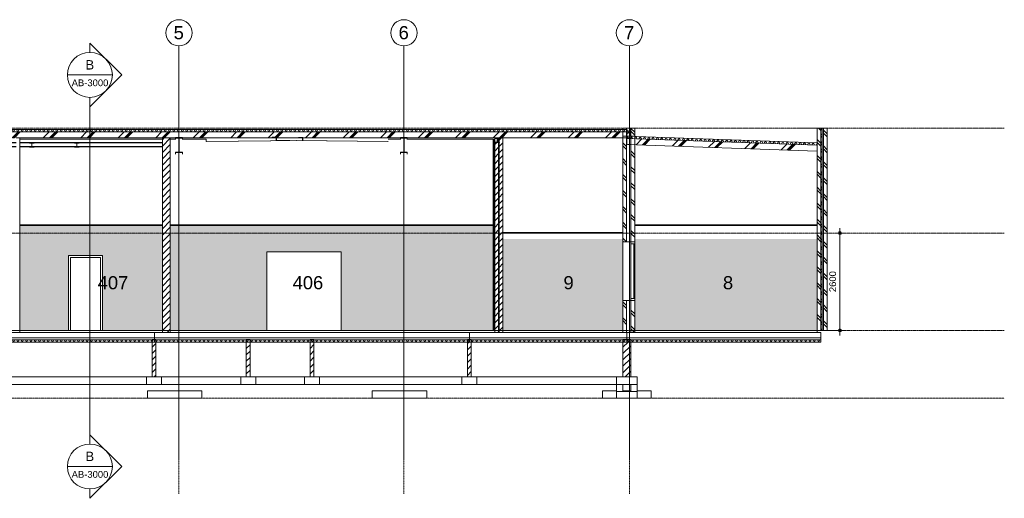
# Model space of a CAD drawing. Header units: millimetres. Extents: x 37681 to 219932, y -4585 to 8657.
# Tile 44 of 53: x 145890 to 172154, y -4478 to 8291. Entities that reach past the tile are written whole.
import ezdxf

# ---------------------------------------------------------------- set-up
doc = ezdxf.new("R2010")
doc.units = ezdxf.units.MM
for name, pattern in [('ARC Grid Line', [22.225, 12.7, -3.175, 3.175, -3.175]), ('ARC Level Line', [32, 6, -5, 16, -5]), ('ARC Section Line', [17, 10, -3, 0, -1, 0, -3])]:
    doc.linetypes.add(name, pattern=pattern)
for name, color, linetype, lineweight in [('A--A23__Vloeren', 8, 'Continuous', 15), ('A--A2__Ruwbouw', 8, 'Continuous', 15), ('A--AR9__AlgVoorz', 1, 'Continuous', 9), ('A--L$01A__Algemeen', 7, 'Continuous', 9), ('A--L$07A__Stramien', 1, 'Continuous', 13), ('A--L21__Buitenwanden', 3, 'Continuous', 9), ('A--L22__Binnenwanden', 2, 'Continuous', 9), ('A--L23__Vloeren', 3, 'Continuous', 9), ('A--L28__Hoofddraagconstructies', 3, 'Continuous', 9), ('A--L3__Afbouw', 2, 'Continuous', 9), ('A--L45__Plafondafwerkingen', 1, 'Continuous', 9), ('A--L82__LosseGebruikersInvent', 1, 'Continuous', 9), ('A--LR9__AlgVoorz', 7, 'Continuous', 9), ('A--M$01A__Algemeen', 1, 'Continuous', 13), ('A--M$01A__Algemeen-100', 1, 'Continuous', 13), ('A--T$07A__Stramien', 1, 'Continuous', 13), ('A--TR9__AlgVoorz', 1, 'Continuous', 13)]:
    doc.layers.add(name, color=color, linetype=linetype, lineweight=lineweight)
doc.styles.add('Arial', font='arial.ttf', dxfattribs={"height": 180})
doc.styles.add('Arial_1', font='arial.ttf', dxfattribs={"height": 350})
doc.styles.add('Arial_2', font='arial.ttf', dxfattribs={"height": 250})
doc.dimstyles.new('00_ARC_dimension_1_8mm', dxfattribs={"dimscale": 304.8, "dimtxt": 183.646692, "dimasz": 1.049869, "dimexe": 0.426509, "dimexo": 0.0625, "dimgap": 0.164042, "dimtad": 1, "dimdec": 0, "dimzin": 0, "dimdsep": 46, "dimtxsty": 'Arial', "dimblk1": 'DOTSMALL', "dimblk2": 'DOTSMALL', "dimsah": 1, "dimcen": 0.09, "dimdle": 0.426509, "dimadec": 3, "dimazin": 0, "dimtfac": 1, "dimtdec": 4, "dimtix": 1, "dimtmove": 0, "dimatfit": 3, "dimfxl": 0.426509, "dimfxlon": 1, "dimtvp": 1, "dimtolj": 1, "dimtzin": 0, "dimarcsym": 2})
pattern_1 = [(60, (153173.95, 2795), (-86.60254, 50), []), (120, (153173.95, 2795), (-86.60254, -50), [])]
pattern_2 = [(45, (153173.95, 2795), (-84.8528, 84.8528), [])]
pattern_3 = [(135, (162295.36, 2566), (-212.132, -212.132), []), (135, (160095.36, 2566), (-212.132, -212.132), [])]
pattern_4 = [(45, (153173.95, 2795), (-84.8528, 84.8528), [])]
pattern_5 = [(45, (153173.95, 2795), (-500, 500), []), (45, (153343.95, 2795), (-500, 500), []), (45, (153353.95, 2795), (-500, 500), []), (45, (153363.95, 2795), (-500, 500), []), (45, (153373.95, 2795), (-500, 500), []), (45, (153383.95, 2795), (-500, 500), []), (45, (153393.95, 2795), (-500, 500), []), (45, (153403.95, 2795), (-500, 500), [])]
pattern_6 = [(135, (167428.8, 2700), (-212.132, -212.132), []), (135, (165228.8, 2700), (-212.132, -212.132), [])]
pattern_7 = [(60, (153173.95, 2795), (-86.60254, 50), []), (120, (153173.95, 2795), (-86.60254, -50), [])]
pattern_8 = [(45, (43451.84, 2795), (-251.447, 251.447), []), (45, (43451.84, 3176), (-251.447, 251.447), [])]
pattern_9 = [(135, (162295.36, 5291), (-212.13, -212.13), []), (135, (160095.36, 5291), (-212.13, -212.13), [])]

# ---------------------------------------------------------------- blocks, each defined once
blk = doc.blocks.new('32_DO_WB_vo deur enkel2 - vo 2-2262684-C')
at = {"layer": 'A--L3__Afbouw'}
for p, q in [((35074, 2000), (35074, 0)), ((35974, 2000), (35074, 2000)), ((35924, 1950), (35124, 1950)), ((35124, 1950), (35124, 0)), ((35124, 0), (35124, 1950)), ((35124, 1950), (35924, 1950)), ((35924, 0), (35924, 1950)), ((35924, 0), (35924, 1950)), ((35974, 0), (35974, 2000))]:
    blk.add_line(p, q, dxfattribs=at)
blk = doc.blocks.new('32_WI_WB_fixed glass - Ontwerpraam-2132977-C')
at = {"layer": 'A--L3__Afbouw'}
for p, q in [((52473, 2365), (52473, 2315)), ((52573, 2365), (52473, 2365)), ((52573, 2315), (52573, 2365)), ((52473, 2315), (52573, 2315)), ((52473, 2315), (52473, 850)), ((52573, 2315), (52552, 2315)), ((52552, 2315), (52552, 850)), ((52573, 850), (52573, 2315)), ((52473, 850), (52473, 800)), ((52573, 850), (52473, 850)), ((52473, 800), (52573, 800)), ((52552, 850), (52573, 850)), ((52573, 800), (52573, 850))]:
    blk.add_line(p, q, dxfattribs=at)
blk = doc.blocks.new('28-11_ARC_staal_balk_IPE - IPE180-1747079-C')
at = {"layer": 'A--L28__Hoofddraagconstructies'}
for p, q in [((52478, 5137), (52387, 5137)), ((52387, 5137), (52387, 5129)), ((52387, 5129), (52430, 5129)), ((52430, 5129), (52430, 4965)), ((52435, 4965), (52435, 5129)), ((52435, 5129), (52478, 5129)), ((52478, 5129), (52478, 5137)), ((52430, 4965), (52387, 4965)), ((52387, 4965), (52387, 4957)), ((52387, 4957), (52478, 4957)), ((52478, 4965), (52435, 4965)), ((52478, 4957), (52478, 4965))]:
    blk.add_line(p, q, dxfattribs=at)
blk = doc.blocks.new('28-11_ARC_staal_balk_IPE - IPE400-2063343-C')
at = {"layer": 'A--L28__Hoofddraagconstructies'}
h = blk.add_hatch(dxfattribs=at)
h.set_pattern_fill('FP_30', color=256, style=0, pattern_type=2)
h.set_pattern_definition(pattern_8)
h.paths.add_polyline_path([(46408, 4745), (46507, 4745), (46507, 4759), (46422, 4759), (46422, 5132), (46507, 5132), (46507, 5139), (46327, 5139), (46327, 5132), (46413, 5132), (46413, 4759), (46327, 4759), (46327, 4745)])
for p, q in [((46507, 5145), (46327, 5145)), ((46327, 5145), (46327, 5132)), ((46327, 5132), (46413, 5132)), ((46327, 5091), (46327, 5132)), ((46413, 5132), (46413, 4759)), ((46422, 4759), (46422, 5132)), ((46422, 5132), (46507, 5132)), ((46507, 5132), (46507, 5145)), ((46507, 5091), (46507, 5132)), ((46413, 4759), (46327, 4759)), ((46327, 4759), (46327, 4745)), ((46327, 4745), (46507, 4745)), ((46327, 4705), (46327, 4745)), ((46507, 4759), (46422, 4759)), ((46507, 4745), (46507, 4759)), ((46507, 4705), (46507, 4745))]:
    blk.add_line(p, q, dxfattribs=at)
blk = doc.blocks.new('28-11_ARC_staal_balk_IPE - IPE400-2063536-C')
at = {"layer": 'A--L28__Hoofddraagconstructies'}
h = blk.add_hatch(dxfattribs=at)
h.set_pattern_fill('FP_30', color=256, style=0, pattern_type=2)
h.set_pattern_definition(pattern_8)
h.paths.add_polyline_path([(40422, 4745), (40507, 4745), (40507, 4759), (40422, 4759), (40422, 5132), (40507, 5132), (40507, 5139), (40327, 5139), (40327, 5132), (40413, 5132), (40413, 4759), (40327, 4759), (40327, 4745), (40413, 4745)])
for p, q in [((40507, 5145), (40327, 5145)), ((40327, 5145), (40327, 5132)), ((40327, 5132), (40413, 5132)), ((40327, 5091), (40327, 5132)), ((40413, 5132), (40413, 4759)), ((40422, 4759), (40422, 5132)), ((40422, 5132), (40507, 5132)), ((40507, 5132), (40507, 5145)), ((40507, 5091), (40507, 5132)), ((40413, 4759), (40327, 4759)), ((40327, 4759), (40327, 4745)), ((40327, 4745), (40507, 4745)), ((40327, 4705), (40327, 4745)), ((40507, 4759), (40422, 4759)), ((40507, 4745), (40507, 4759)), ((40507, 4705), (40507, 4745))]:
    blk.add_line(p, q, dxfattribs=at)
blk = doc.blocks.new('28_SFO_staal_balk_HEA - HEA 120-2076416-C')
at = {"layer": 'A--L28__Hoofddraagconstructies'}
for p, q in [((48848, 5128), (48848, 5120)), ((48968, 5128), (48848, 5128)), ((48848, 5120), (48905, 5120)), ((48905, 5022), (48848, 5022)), ((48848, 5022), (48848, 5014)), ((48848, 5014), (48968, 5014)), ((48905, 5120), (48905, 5022)), ((48910, 5022), (48910, 5120)), ((48910, 5120), (48968, 5120)), ((48968, 5022), (48910, 5022)), ((48968, 5120), (48968, 5128)), ((48968, 5014), (48968, 5022))]:
    blk.add_line(p, q, dxfattribs=at)
blk = doc.blocks.new('28-11_ARC_staal_balk_L - L80x8-2076417-C')
at = {"layer": 'A--L28__Hoofddraagconstructies'}
h = blk.add_hatch(dxfattribs=at)
h.set_pattern_fill('FP_30', color=256, style=0, pattern_type=2)
h.set_pattern_definition(pattern_8)
h.paths.add_polyline_path([(43021, 5075), (43021, 5139), (43009, 5139), (43009, 5075)])
for p, q in [((43021, 5155), (42901, 5156)), ((42901, 5156), (42901, 5148)), ((42901, 5148), (43009, 5147)), ((43009, 5147), (43009, 5075)), ((43009, 5075), (43021, 5075)), ((43009, 5075), (43370, 5072)), ((43021, 5075), (43021, 5155)), ((43021, 5075), (43375, 5072)), ((43546, 5070), (45983, 5045)), ((43549, 5070), (45995, 5045))]:
    blk.add_line(p, q, dxfattribs=at)
blk = doc.blocks.new('28-11_ARC_staal_balk_L - L80x8-2076418-C')
at = {"layer": 'A--L28__Hoofddraagconstructies'}
h = blk.add_hatch(dxfattribs=at)
h.set_pattern_fill('FP_30', color=256, style=0, pattern_type=2)
h.set_pattern_definition(pattern_8)
h.paths.add_polyline_path([(43712, 5072), (43723, 5072), (43723, 5139), (43712, 5139), (43712, 5072)])
for p, q in [((41145, 5039), (41145, 5104)), ((43712, 5072), (41145, 5039)), ((41151, 5039), (41145, 5039)), ((43723, 5072), (41151, 5039)), ((43723, 5152), (43607, 5151)), ((43607, 5151), (43607, 5143)), ((43607, 5143), (43712, 5144)), ((43712, 5144), (43712, 5072)), ((43712, 5072), (43723, 5072)), ((43723, 5072), (43723, 5152))]:
    blk.add_line(p, q, dxfattribs=at)
blk = doc.blocks.new('28-11_ARC_staal_balk_L - L80x8-2076419-C')
at = {"layer": 'A--L28__Hoofddraagconstructies'}
for p, q in [((48826, 5088), (48798, 5088)), ((48826, 5017), (48798, 5017))]:
    blk.add_line(p, q, dxfattribs=at)
blk = doc.blocks.new('28_SFO_staal_balk_HEA - HEA 120-2055880-C')
at = {"layer": 'A--L28__Hoofddraagconstructies'}
for p, q in [((48826, 4840), (48798, 4841)), ((48826, 4832), (48798, 4833))]:
    blk.add_line(p, q, dxfattribs=at)
blk = doc.blocks.new('28_SFO_staal_balk_HEA - HEA 120-2055211-C')
at = {"layer": 'A--L28__Hoofddraagconstructies'}
for p, q in [((36553, 5006), (36433, 5006)), ((36433, 5006), (36433, 4998)), ((36433, 4998), (36490, 4998)), ((36490, 4998), (36490, 4900)), ((36495, 4900), (36495, 4998)), ((36495, 4998), (36553, 4998)), ((36553, 4998), (36553, 5006)), ((36490, 4900), (36433, 4900)), ((36433, 4900), (36433, 4892)), ((36433, 4892), (36553, 4892)), ((36553, 4900), (36495, 4900)), ((36553, 4892), (36553, 4900))]:
    blk.add_line(p, q, dxfattribs=at)
blk = doc.blocks.new('28_SFO_staal_balk_HEA - HEA 120-2055326-C')
at = {"layer": 'A--L28__Hoofddraagconstructies'}
for p, q in [((37753, 5005), (37633, 5005)), ((37633, 5005), (37633, 4997)), ((37633, 4997), (37690, 4997)), ((37690, 4997), (37690, 4899)), ((37695, 4899), (37695, 4997)), ((37695, 4997), (37753, 4997)), ((37753, 4997), (37753, 5005)), ((37690, 4899), (37633, 4899)), ((37633, 4899), (37633, 4891)), ((37633, 4891), (37753, 4891)), ((37753, 4899), (37695, 4899)), ((37753, 4891), (37753, 4899))]:
    blk.add_line(p, q, dxfattribs=at)
blk = doc.blocks.new('28_SFO_staal_balk_HEA - HEA 120-2051418-C')
at = {"layer": 'A--L28__Hoofddraagconstructies'}
for p, q in [((22400, 5013), (28413, 5013)), ((22400, 5005), (28413, 5005)), ((28422, 5013), (30227, 5013)), ((28422, 5005), (30227, 5005)), ((30347, 5013), (30374, 5013)), ((30347, 5005), (30374, 5005)), ((30474, 5013), (32474, 5013)), ((30474, 5005), (32474, 5005)), ((32574, 5013), (34413, 5013)), ((32574, 5005), (34413, 5005)), ((34422, 5013), (36074, 5013)), ((34422, 5005), (36074, 5005)), ((36174, 5013), (39974, 5013)), ((36174, 5005), (36433, 5005)), ((36553, 5005), (37633, 5005)), ((37753, 5005), (39974, 5005)), ((48798, 5013), (48826, 5013)), ((48798, 5005), (48826, 5005)), ((22398, 4899), (22398, 4907)), ((22398, 4907), (28413, 4907)), ((22398, 4899), (28413, 4899)), ((28422, 4907), (30227, 4907)), ((28422, 4899), (30227, 4899)), ((30347, 4907), (30374, 4907)), ((30347, 4899), (30374, 4899)), ((30474, 4907), (32474, 4907)), ((30474, 4899), (32474, 4899)), ((32574, 4907), (34413, 4907)), ((32574, 4899), (34413, 4899)), ((34422, 4907), (36074, 4907)), ((34422, 4899), (36074, 4899)), ((36174, 4907), (36490, 4907)), ((36174, 4899), (36433, 4899)), ((36495, 4907), (37690, 4907)), ((36553, 4899), (37633, 4899)), ((37695, 4907), (39974, 4907)), ((37753, 4899), (39974, 4899)), ((48798, 4907), (48826, 4907)), ((48798, 4899), (48826, 4899))]:
    blk.add_line(p, q, dxfattribs=at)
blk = doc.blocks.new('73_FU_Keukentop - Type 1-2249971-C')
at = {"layer": 'A--L82__LosseGebruikersInvent'}
blk.add_line((48798, 900), (48826, 900), dxfattribs=at)
blk = doc.blocks.new('Grid - 3_5mm-18301-C')
at = {"layer": 'A--T$07A__Stramien'}
blk.add_circle((22402, 7941), 350, dxfattribs=at)
blk = doc.blocks.new('Section - Default-5518-C')
at = {"layer": 'A--L$01A__Algemeen', "lineweight": 13}
for p, q in [((38889, 6817), (38040, 7665)), ((38040, 7417), (38040, 7665)), ((38889, 6817), (38040, 5968)), ((38040, 6217), (38040, 5968))]:
    blk.add_line(p, q, dxfattribs=at)
for start, end in [(90, 270), (270, 90)]:
    blk.add_arc((38040, 6817), 600, start, end, dxfattribs=at)
blk = doc.blocks.new('DIMBLOCK11-C')
at = {"layer": 'A--M$01A__Algemeen-100'}
h = blk.add_hatch(color=256, dxfattribs=at)
edge = h.paths.add_edge_path()
edge.add_arc((167768, 2600), 40, 0, 360)
h = blk.add_hatch(color=256, dxfattribs=at)
edge = h.paths.add_edge_path()
edge.add_arc((167768, 0), 40, 0, 360)
for p, q in [((167768, 2730), (167768, -130)), ((167768, 2600), (167638, 2600)), ((167768, 2600), (167898, 2600)), ((167768, 0), (167638, 0)), ((167768, 0), (167898, 0))]:
    blk.add_line(p, q, dxfattribs=at)
for centre in [(167768, 2600), (167768, 0)]:
    blk.add_circle(centre, 40, dxfattribs=at)
at = {"layer": 'A--M$01A__Algemeen-100', "color": 0, "insert": (167485, 1023), "char_height": 180, "width": 664.52, "attachment_point": 1, "rotation": 90, "line_spacing_factor": 0.941778, "style": 'Arial'}
blk.add_mtext('2600', dxfattribs=at)
blk = doc.blocks.new('_DotSmall')
at = {"color": 0, "linetype": 'ByBlock', "const_width": 0.5}
blk.add_lwpolyline([(-0.0625, 0, 1), (0.0625, 0, 1)], format="xyb", close=True, dxfattribs=at)

msp = doc.modelspace()

# ---------------------------------------------------------------- hatches: boundary and pattern name
at = {"layer": 'A--A23__Vloeren', "lineweight": 9}
h = msp.add_hatch(dxfattribs=at)
h.set_pattern_fill('FP_22', color=256, angle=150, style=0, pattern_type=2)
h.set_pattern_definition(pattern_1)
h.paths.add_polyline_path([(131956.4, 5297.1), (162085.4, 5297.1), (162085.4, 5357.1), (131956.4, 5357.1), (131956.4, 5344.1)])
h = msp.add_hatch(dxfattribs=at)
h.set_pattern_fill('FP_27', color=256, style=0, pattern_type=2)
h.set_pattern_definition(pattern_5)
h.paths.add_polyline_path([(131956.4, 5139.1), (162085.4, 5139.1), (162085.4, 5297.1), (131956.4, 5297.1)])
h = msp.add_hatch(dxfattribs=at)
h.set_pattern_fill('FP_28', color=256, angle=150, style=0, pattern_type=2)
h.set_pattern_definition([(58, (153173.95, 2795), (-84.8048, 52.9919), []), (118, (153173.95, 2795), (-88.29476, -46.94716), [])])
h.paths.add_polyline_path([(167158.5, 4944.8), (167158.2, 5004.9), (162085.4, 5182), (162085.4, 5122), (167158.2, 4944.8)])
h = msp.add_hatch(dxfattribs=at)
h.set_pattern_fill('FP_27', color=256, style=0, pattern_type=2)
h.set_pattern_definition(pattern_5)
h.paths.add_polyline_path([(167158.5, 4786.7), (167158.2, 4944.8), (162085.4, 5122), (162085.4, 4963.9), (167158.2, 4786.7)])
h = msp.add_hatch(dxfattribs=at)
h.set_pattern_fill('FP_22', color=256, angle=150, style=0, pattern_type=2)
h.set_pattern_definition(pattern_1)
h.paths.add_polyline_path([(147243, -310), (149485.4, -310), (149485.4, -250), (145285.4, -250), (145285.4, -310), (145903.6, -310)])
h = msp.add_hatch(dxfattribs=at)
h.set_pattern_fill('FP_22', color=256, angle=150, style=0, pattern_type=2)
h.set_pattern_definition(pattern_1)
h.paths.add_polyline_path([(153635.4, -310), (153685.4, -310), (153685.4, -250), (149485.4, -250), (149485.4, -310), (152147.4, -310)])
h = msp.add_hatch(dxfattribs=at)
h.set_pattern_fill('FP_22', color=256, angle=150, style=0, pattern_type=2)
h.set_pattern_definition(pattern_1)
h.paths.add_polyline_path([(157885.4, -310), (157885.4, -250), (153685.4, -250), (153685.4, -310), (157835.4, -310)])
h = msp.add_hatch(dxfattribs=at)
h.set_pattern_fill('FP_22', color=256, angle=150, style=0, pattern_type=2)
h.set_pattern_definition(pattern_1)
h.paths.add_polyline_path([(162085.4, -310), (162085.4, -250), (157885.4, -250), (157885.4, -310), (161980.4, -310)])
h = msp.add_hatch(dxfattribs=at)
h.set_pattern_fill('FP_22', color=256, angle=150, style=0, pattern_type=2)
h.set_pattern_definition(pattern_1)
h.paths.add_polyline_path([(162085.4, -310), (167260.7, -310), (167260.7, -250), (162085.4, -250)])
at = {"layer": 'A--A2__Ruwbouw', "lineweight": 9}
h = msp.add_hatch(dxfattribs=at)
h.set_pattern_fill('FP_31', color=256, angle=135, style=0, pattern_type=2)
h.set_pattern_definition(pattern_9)
h.paths.add_polyline_path([(162075.4, 5357.1), (162075.4, 5400), (161975.4, 5400), (161976.4, 5357.1)])
h = msp.add_hatch(dxfattribs=at)
h.set_pattern_fill('FP_22', color=256, angle=150, style=0, pattern_type=2)
h.set_pattern_definition(pattern_7)
h.paths.add_polyline_path([(162165.4, 5182), (162165.4, 5400), (162075.4, 5400), (162075.4, 5357.1), (162085.4, 5357.1), (162085.4, 5182)])
h = msp.add_hatch(dxfattribs=at)
h.set_pattern_fill('FP_31', color=256, angle=135, style=0, pattern_type=2)
h.set_pattern_definition(pattern_9)
h.paths.add_polyline_path([(162295.4, 5182), (162295.4, 5400), (162195.4, 5400), (162195.4, 5182)])
h = msp.add_hatch(dxfattribs=at)
h.set_pattern_fill('FP_29', color=256, angle=135, style=0, pattern_type=2)
h.set_pattern_definition(pattern_6)
h.paths.add_polyline_path([(167158.2, 0), (167258.4, 0), (167258.4, 5400), (167158.2, 5400), (167158.2, 2438.4)])
h = msp.add_hatch(dxfattribs=at)
h.set_pattern_fill('FP_22', color=256, angle=150, style=0, pattern_type=2)
h.set_pattern_definition(pattern_7)
h.paths.add_polyline_path([(167298.5, 0), (167298.5, 5400), (167258.4, 5400), (167258.4, 0)])
h = msp.add_hatch(dxfattribs=at)
h.set_pattern_fill('FP_29', color=256, angle=135, style=0, pattern_type=2)
h.set_pattern_definition(pattern_6)
h.paths.add_polyline_path([(167428.8, 0), (167428.8, 5400), (167328.6, 5400), (167328.6, 0), (167334.1, 0)])
h = msp.add_hatch(dxfattribs=at)
h.set_pattern_fill('FP_23', color=256, angle=135, style=0, pattern_type=2)
h.set_pattern_definition(pattern_2)
h.paths.add_polyline_path([(149906.4, -50), (149906.4, 5139.1), (149696.4, 5139.1), (149696.4, -50)])
h = msp.add_hatch(dxfattribs=at)
h.set_pattern_fill('FP_23', color=256, angle=135, style=0, pattern_type=2)
h.set_pattern_definition(pattern_2)
h.paths.add_polyline_path([(158560.4, -50), (158660.4, -50), (158660.4, 5139.1), (158560.4, 5139.1), (158560.4, 0)])
h = msp.add_hatch(dxfattribs=at)
h.set_pattern_fill('FP_23', color=256, angle=135, style=0, pattern_type=2)
h.set_pattern_definition(pattern_2)
h.paths.add_polyline_path([(158780.4, -50), (158780.4, 5139.1), (158680.4, 5139.1), (158680.4, -50)])
h = msp.add_hatch(dxfattribs=at)
h.set_pattern_fill('FP_26', color=256, angle=135, style=0, pattern_type=2)
h.set_pattern_definition(pattern_3)
h.paths.add_polyline_path([(161976.4, -50), (162075.4, -50), (162075.4, 800), (161975.4, 800), (161975.4, -50)])
h.paths.add_polyline_path([(161975.4, 2365), (162075.4, 2365), (162075.4, 5139.1), (161975.4, 5139.1), (161975.4, 2438.4)])
h = msp.add_hatch(dxfattribs=at)
h.set_pattern_fill('FP_26', color=256, angle=135, style=0, pattern_type=2)
h.set_pattern_definition(pattern_3)
h.paths.add_polyline_path([(162195.4, -50), (162295.4, -50), (162295.4, 800), (162195.4, 800), (162195.4, 0)])
h.paths.add_polyline_path([(162204.4, 2365), (162295.4, 2365), (162295.4, 4956.5), (162195.4, 4960), (162195.4, 2365)])
h.paths.add_polyline_path([(162295.4, 5174.7), (162295.4, 5182), (162195.4, 5182), (162195.5, 5178.2)])
h = msp.add_hatch(dxfattribs=at)
h.set_pattern_fill('FP_23', color=256, angle=135, style=0, pattern_type=2)
h.set_pattern_definition(pattern_2)
h.paths.add_polyline_path([(161980.4, -1240), (162190.4, -1240), (162190.4, -310), (161980.4, -310)])
h.paths.add_polyline_path([(161980.4, -250), (162085.4, -250), (162085.4, -240), (161980.4, -240)])
h = msp.add_hatch(dxfattribs=at)
h.set_pattern_fill('FP_23', color=256, angle=135, style=0, pattern_type=2)
h.set_pattern_definition(pattern_4)
h.paths.add_polyline_path([(149485.4, -1240), (149523.4, -1240), (149523.4, -310), (149423.4, -310), (149423.4, -1240)])
h = msp.add_hatch(dxfattribs=at)
h.set_pattern_fill('FP_23', color=256, angle=135, style=0, pattern_type=2)
h.set_pattern_definition(pattern_2)
h.paths.add_polyline_path([(152035.4, -1240), (152035.4, -310), (151935.4, -310), (151935.4, -1240)])
h = msp.add_hatch(dxfattribs=at)
h.set_pattern_fill('FP_23', color=256, angle=135, style=0, pattern_type=2)
h.set_pattern_definition(pattern_4)
h.paths.add_polyline_path([(153685.4, -1240), (153735.4, -1240), (153735.4, -310), (153635.4, -310), (153635.4, -1240)])
h = msp.add_hatch(dxfattribs=at)
h.set_pattern_fill('FP_23', color=256, angle=135, style=0, pattern_type=2)
h.set_pattern_definition(pattern_2)
h.paths.add_polyline_path([(157885.4, -1240), (157935.4, -1240), (157935.4, -310), (157835.4, -310), (157835.4, -1240)])
at = {"layer": 'A--AR9__AlgVoorz'}
for points in [[(148096.4, 0), (149696.4, 0), (149696.4, 2800), (145896.4, 2800), (145896.4, 0), (147196.4, 0), (147196.4, 2000), (148096.4, 2000), (148096.4, 611.2)], [(161975.4, 0), (161975.4, 2438.4), (158780.4, 2438.4), (158780.4, 0), (161917.3, 0)], [(167158.2, 0), (167158.2, 2438.4), (162295.4, 2438.4), (162295.4, 0), (166643.9, 0)]]:
    msp.add_hatch(color=7, dxfattribs=at).paths.add_polyline_path(points)
h = msp.add_hatch(color=7, dxfattribs=at)
h.paths.add_polyline_path([(149906.4, 0), (152486.4, 0), (152486.4, 2100), (154466.3, 2100), (154466.3, 0), (158520.4, 0), (158520.4, 900), (158547.9, 900), (158547.9, 0), (158560.4, 0), (158560.4, 2800), (149906.4, 2800), (149906.4, 2795.6)])
h.paths.add_polyline_path([(158520.4, 2600), (158520.4, 2615), (158547.9, 2615), (158547.9, 2600)])

# ---------------------------------------------------------------- linework, layer by layer
at = {"layer": 'A--L$01A__Algemeen', "lineweight": 13}
for p, q in [((147162.5, 6817), (148362.5, 6817)), ((147162.5, -3629.2), (148362.5, -3629.2))]:
    msp.add_line(p, q, dxfattribs=at)
at = {"layer": 'A--L$01A__Algemeen', "linetype": 'ARC Section Line', "lineweight": 13}
msp.add_line((147762.5, 6217), (147762.5, -3029.2), dxfattribs=at)
at = {"layer": 'A--L$01A__Algemeen', "linetype": 'ARC Level Line', "lineweight": 13}
for p, q in [((127631, 5400), (172153.6, 5400)), ((127631, 2600), (172153.6, 2600)), ((127631, 0), (172153.6, 0)), ((172153.6, -1810), (127631, -1810))]:
    msp.add_line(p, q, dxfattribs=at)
at = {"layer": 'A--L$07A__Stramien', "linetype": 'ARC Grid Line'}
for p, q in [((150139.4, -4362.5), (150139.4, 7590.5)), ((156139.4, -4362.5), (156139.4, 7590.5)), ((162154.4, -4362.5), (162154.4, 7590.5))]:
    msp.add_line(p, q, dxfattribs=at)
at = {"layer": 'A--L21__Buitenwanden', "lineweight": 15}
for p, q in [((162295.4, 5400), (161975.4, 5400)), ((161975.4, 5400), (161975.4, 5182)), ((162075.4, 5400), (162075.4, 5182)), ((162165.4, 5400), (162165.4, 5182)), ((162195.4, 5400), (162195.4, 5182)), ((162295.4, 5182), (162295.4, 5400)), ((167158.2, 5400), (167158.2, 0)), ((167428.8, 5400), (167158.2, 5400)), ((167258.4, 5400), (167258.4, 0)), ((167298.5, 5400), (167298.5, 0)), ((167328.6, 5400), (167328.6, 0)), ((167428.8, 0), (167428.8, 5400)), ((167158.2, 0), (167428.8, 0))]:
    msp.add_line(p, q, dxfattribs=at)
at = {"layer": 'A--L21__Buitenwanden'}
msp.add_line((167158.2, 5400), (166643.9, 5400), dxfattribs=at)
at = {"layer": 'A--L22__Binnenwanden', "lineweight": 15}
for p, q in [((145896.4, 5139.1), (145796.4, 5139.1)), ((145896.4, -50), (145896.4, 5139.1)), ((149696.4, 5139.1), (149696.4, -50)), ((149906.4, 5139.1), (149696.4, 5139.1)), ((149906.4, -50), (149906.4, 5139.1)), ((158560.4, 5139.1), (158560.4, 0)), ((158780.4, 5139.1), (158560.4, 5139.1)), ((158660.4, -50), (158660.4, 5139.1)), ((158680.4, -50), (158680.4, 5139.1)), ((158780.4, 0), (158780.4, 5139.1)), ((162295.4, 5182), (161975.4, 5182)), ((161975.4, 5182), (161975.4, 2365)), ((162075.4, 5182), (162075.4, 2365)), ((162195.4, 5182), (162195.4, 4956.8)), ((162295.4, 2365), (162295.4, 5182)), ((162195.4, 4956.8), (162195.4, 2365)), ((161975.4, 2365), (162295.4, 2365)), ((162295.4, 800), (161975.4, 800)), ((161975.4, 800), (161975.4, 0)), ((162075.4, 800), (162075.4, -50)), ((162195.4, 800), (162195.4, -50)), ((162295.4, 0), (162295.4, 800)), ((145796.4, -50), (145896.4, -50)), ((149423.4, -240), (149423.4, -1240)), ((149523.4, -240), (149423.4, -240)), ((149523.4, -1240), (149523.4, -240)), ((149696.4, -50), (149906.4, -50)), ((152035.4, -240), (151935.4, -240)), ((151935.4, -240), (151935.4, -1240)), ((152035.4, -1240), (152035.4, -240)), ((153635.4, -240), (153635.4, -1240)), ((153735.4, -240), (153635.4, -240)), ((153735.4, -1240), (153735.4, -240)), ((157935.4, -240), (157835.4, -240)), ((157835.4, -240), (157835.4, -1240)), ((157935.4, -1240), (157935.4, -240)), ((162190.4, -240), (161980.4, -240)), ((161980.4, -240), (161980.4, -1240)), ((162190.4, -1240), (162190.4, -240)), ((149673.4, -1240), (149273.4, -1240)), ((149273.4, -1240), (149273.4, -1440)), ((149673.4, -1440), (149673.4, -1240)), ((152185.4, -1240), (151785.4, -1240)), ((151785.4, -1240), (151785.4, -1440)), ((152185.4, -1440), (152185.4, -1240)), ((153885.4, -1240), (153485.4, -1240)), ((153485.4, -1240), (153485.4, -1440)), ((153885.4, -1440), (153885.4, -1240)), ((158085.4, -1240), (157685.4, -1240)), ((157685.4, -1240), (157685.4, -1440)), ((158085.4, -1440), (158085.4, -1240)), ((162360.4, -1240), (161810.4, -1240)), ((161810.4, -1240), (161810.4, -1440)), ((162360.4, -1440), (162360.4, -1240)), ((149273.4, -1440), (149673.4, -1440)), ((151785.4, -1440), (152185.4, -1440)), ((153485.4, -1440), (153885.4, -1440)), ((157685.4, -1440), (158085.4, -1440)), ((161810.4, -1440), (162360.4, -1440))]:
    msp.add_line(p, q, dxfattribs=at)
at = {"layer": 'A--L22__Binnenwanden'}
for p, q in [((149696.4, 5098.8), (145896.4, 5098.8)), ((150049.4, 5100.4), (149906.4, 5100.4)), ((150867, 5100.4), (150229.4, 5100.4)), ((156049.4, 5100.4), (155717.2, 5100.4)), ((158520.4, 5100.4), (156229.4, 5100.4)), ((158520.4, 2815), (158520.4, 5100.4)), ((158547.9, 5100.1), (158547.9, 2815)), ((158520.4, 0), (158520.4, 2800)), ((158547.9, 2800), (158547.9, 0)), ((161975.4, 800), (161975.4, 2365)), ((147196.4, 0), (147196.4, 2000)), ((147196.4, 2000), (148096.4, 2000)), ((148096.4, 2000), (148096.4, 0)), ((152486.4, 2100), (154466.3, 2100)), ((152486.4, 0), (152486.4, 2100)), ((154466.3, 2100), (154466.3, 0)), ((149273.4, -1240), (145485.4, -1240)), ((151785.4, -1240), (149673.4, -1240)), ((153485.4, -1240), (152185.4, -1240)), ((157685.4, -1240), (153885.4, -1240)), ((161810.4, -1240), (158085.4, -1240)), ((145485.4, -1440), (149273.4, -1440)), ((149673.4, -1440), (151785.4, -1440)), ((152185.4, -1440), (153485.4, -1440)), ((153885.4, -1440), (157685.4, -1440)), ((158085.4, -1440), (161810.4, -1440)), ((161810.4, -1810), (161810.4, -1440)), ((161980.4, -1610), (161980.4, -1440)), ((162190.4, -1440), (162190.4, -1610)), ((162360.4, -1440), (162360.4, -1810)), ((149295.9, -1810), (149295.9, -1610)), ((150745.9, -1610), (149295.9, -1610)), ((150745.9, -1810), (149295.9, -1810)), ((150745.9, -1610), (150745.9, -1810)), ((155295.9, -1810), (155295.9, -1610)), ((156745.9, -1610), (155295.9, -1610)), ((156745.9, -1810), (155295.9, -1810)), ((156745.9, -1610), (156745.9, -1810)), ((161435.4, -1810), (161435.4, -1610)), ((161810.4, -1610), (161435.4, -1610)), ((162735.4, -1810), (161435.4, -1810)), ((162360.4, -1625), (161810.4, -1625)), ((162190.4, -1610), (161980.4, -1610)), ((162735.4, -1610), (162360.4, -1610)), ((162735.4, -1610), (162735.4, -1810))]:
    msp.add_line(p, q, dxfattribs=at)
at = {"layer": 'A--L23__Vloeren', "lineweight": 15}
for p, q in [((162085.4, 5357.1), (131956.4, 5357.1)), ((162085.4, 5297.1), (131956.4, 5297.1)), ((162085.4, 5357.1), (162085.4, 4963.9)), ((145896.4, 5139.1), (149696.4, 5139.1)), ((149906.4, 5139.1), (158560.4, 5139.1)), ((158780.4, 5139.1), (162085.4, 5139.1)), ((167158.5, 5004.8), (162085.4, 5182)), ((167158.5, 4944.8), (162085.4, 5122)), ((167158.5, 4786.7), (167158.5, 5004.8)), ((162085.4, 4963.9), (167158.5, 4786.7)), ((158560.4, 0), (132074.4, 0)), ((158560.4, -50), (158560.4, 0)), ((161975.4, 0), (158780.4, 0)), ((158780.4, 0), (158780.4, -50)), ((161975.4, -50), (161975.4, 0)), ((167158.2, 0), (162295.4, 0)), ((162295.4, 0), (162295.4, -50)), ((167158.2, -50), (167158.2, 0)), ((153685.4, -50), (131959.4, -50)), ((153685.4, -200), (131959.4, -200)), ((153685.4, -250), (131959.4, -250)), ((149485.4, -310), (149485.4, -50)), ((149906.4, -50), (167260.7, -50)), ((167260.7, -200), (153685.4, -200)), ((167260.7, -250), (153685.4, -250)), ((157885.4, -310), (157885.4, -50)), ((162085.4, -50), (162085.4, -310)), ((167260.7, -310), (167260.7, -50)), ((132074.4, -310), (153685.4, -310)), ((153685.4, -310), (167260.7, -310))]:
    msp.add_line(p, q, dxfattribs=at)
at = {"layer": 'A--L45__Plafondafwerkingen', "lineweight": 15}
for p, q in [((149696.4, 2815), (145896.4, 2815)), ((145896.4, 2800), (149696.4, 2800)), ((158560.4, 2815), (149906.4, 2815)), ((149906.4, 2800), (158560.4, 2800)), ((167160.2, 2815), (162295.4, 2815)), ((162295.4, 2800), (167160.2, 2800)), ((167160.2, 2800), (167160.2, 2815)), ((161975.4, 2615), (158780.4, 2615)), ((158780.4, 2600), (161975.4, 2600))]:
    msp.add_line(p, q, dxfattribs=at)
at = {"layer": 'A--L45__Plafondafwerkingen'}
for p, q in [((158520.4, 2615), (158547.9, 2615)), ((158547.9, 2600), (158520.4, 2600))]:
    msp.add_line(p, q, dxfattribs=at)
at = {"layer": 'A--LR9__AlgVoorz', "flags": 128}
for points in [[(142196.4, 0), (145846.4, 0), (149648.4, 0), (149801.4, 0), (158517.4, 0), (158520.4, 0), (158670.4, 0), (161975.4, 0), (140196.4, 0), (140068.9, 0), (140196.4, 0), (140198, 0)], [(145896.4, 0), (146846.4, 0), (146941.4, 0), (146943, 0), (148326.4, 0), (149696.4, 0)], [(158560.4, 0), (149906.4, 0), (151380.4, 0), (153670.4, 0), (154356.4, 0)], [(158780.4, 0), (161975.4, 0), (158780.4, 0)], [(162480.4, 0), (162295.4, 0), (167575.4, 0), (167680.3, 0), (166566.7, 0), (165834.3, 0), (165654.1, 0), (165643.3, 0), (165453.6, 0), (163520.4, 0), (163380.4, 0)]]:
    msp.add_lwpolyline(points, close=True, dxfattribs=at)

# ---------------------------------------------------------------- block references
at = {"layer": 'A--L$01A__Algemeen', "lineweight": 13}
msp.add_blockref('Section - Default-5518-C', (109722.1, 0), dxfattribs=at)
at = {"layer": 'A--L$01A__Algemeen', "lineweight": 13, "extrusion": (0, 0, -1), "rotation": 180}
msp.add_blockref('Section - Default-5518-C', (-109722.1, 3187.8), dxfattribs=at)
at = {"layer": 'A--L28__Hoofddraagconstructies'}
for name in ['28_SFO_staal_balk_HEA - HEA 120-2051418-C', '28_SFO_staal_balk_HEA - HEA 120-2055211-C', '28_SFO_staal_balk_HEA - HEA 120-2055326-C', '28-11_ARC_staal_balk_IPE - IPE400-2063536-C', '28-11_ARC_staal_balk_L - L80x8-2076418-C', '28-11_ARC_staal_balk_L - L80x8-2076417-C', '28-11_ARC_staal_balk_IPE - IPE400-2063343-C', '28-11_ARC_staal_balk_L - L80x8-2076419-C', '28_SFO_staal_balk_HEA - HEA 120-2076416-C', '28-11_ARC_staal_balk_IPE - IPE180-1747079-C', '28_SFO_staal_balk_HEA - HEA 120-2055880-C']:
    msp.add_blockref(name, (109722.1, 0), dxfattribs=at)
at = {"layer": 'A--L3__Afbouw'}
for name, p in [('32_WI_WB_fixed glass - Ontwerpraam-2132977-C', (109722.1, 0)), ('32_DO_WB_vo deur enkel2 - vo 2-2262684-C', (112122.1, 0))]:
    msp.add_blockref(name, p, dxfattribs=at)
at = {"layer": 'A--L82__LosseGebruikersInvent'}
msp.add_blockref('73_FU_Keukentop - Type 1-2249971-C', (109722.1, 0), dxfattribs=at)
at = {"layer": 'A--T$07A__Stramien'}
for p in [(127737.1, 0), (133737.1, 0), (139752.1, 0)]:
    msp.add_blockref('Grid - 3_5mm-18301-C', p, dxfattribs=at)

# ---------------------------------------------------------------- texts
at = {"layer": 'A--L$01A__Algemeen', "lineweight": 13, "attachment_point": 1}
for s, insert, char_height, width, style in [('B', (147643.5, 7211.5), 250, 280.591, 'Arial_2'), ('AB-3000', (147276.5, 6696.2), 180, 1170.464, 'Arial'), ('B', (147643.5, -3234.6), 250, 280.591, 'Arial_2'), ('AB-3000', (147276.5, -3750), 180, 1170.464, 'Arial')]:
    msp.add_mtext(s, dxfattribs=dict(at, insert=insert, char_height=char_height, width=width, style=style))
at = {"layer": 'A--T$07A__Stramien', "char_height": 350, "width": 336.709, "attachment_point": 1, "style": 'Arial_1'}
for s, insert in [('5', (149996.7, 8119.3)), ('6', (155996.7, 8119.3)), ('7', (162011.7, 8119.3))]:
    msp.add_mtext(s, dxfattribs=dict(at, insert=insert))
at = {"layer": 'A--TR9__AlgVoorz', "char_height": 350, "attachment_point": 1, "style": 'Arial_1'}
for s, insert, width in [('407', (147971, 1449.1), 1010.126), ('406', (153171, 1449.1), 1010.126), ('9', (160395.8, 1449.1), 336.709), ('8', (164648.6, 1449.1), 336.709)]:
    msp.add_mtext(s, dxfattribs=dict(at, insert=insert, width=width))

# ---------------------------------------------------------------- dimensions: what is measured, and where the dimension line sits
at = {"layer": 'A--M$01A__Algemeen'}
dim = msp.add_linear_dim(base=(167768.5, 0), p1=(167898.5, 2600), p2=(167898.5, 0), angle=90, dimstyle='00_ARC_dimension_1_8mm', override={"dimpost": '<>', "dimfxl": 2600}, dxfattribs=at)
dim.commit()
dim.dimension.update_dxf_attribs({"geometry": 'DIMBLOCK11-C', "text_midpoint": (167626.6, 1300)})

doc.saveas('drawing.dxf')
